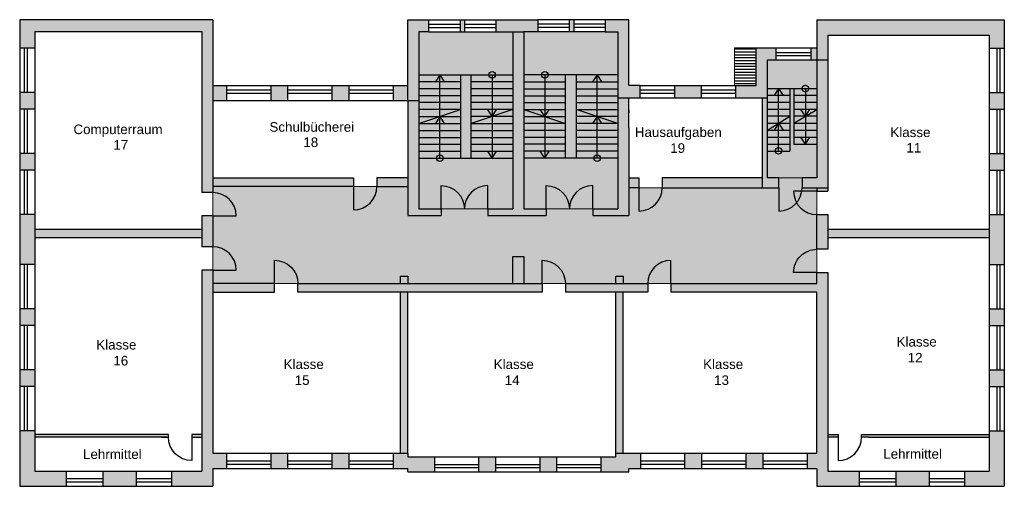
# Model space of a CAD drawing. Header units: inches. Extents: x -85 to 313, y 33 to 297.
# Tile 8 of 14: x -51 to -8, y 198 to 218. Entities that reach past the tile are written whole.
import ezdxf

# ---------------------------------------------------------------- set-up
doc = ezdxf.new("R2010")
doc.units = ezdxf.units.IN
doc.header["$MEASUREMENT"] = 0
doc.linetypes.add('ACAD_ISO03W100', pattern=[30, 12, -18])
doc.layers.add('0_Feuerwehrelemente', color=7, linetype='Continuous', lineweight=13, true_color=0xb7d9b1)
doc.layers.add('1_Brandwaende', color=7, linetype='Continuous', lineweight=20, true_color=0xa02128)
doc.layers.add('1_Dach', color=43, linetype='Continuous', lineweight=15)
doc.layers.add('1_Grundrisse', color=10, linetype='Continuous', lineweight=25)
doc.layers.add('1_Raumbezeichnung', color=7, linetype='Continuous', true_color=0x000000)
doc.layers.add('2_Türen', color=7, linetype='Continuous', true_color=0x000000)
for name, color, linetype in [('1_Raumnummern', 7, 'Continuous'), ('1_Schraffuren', 7, 'Continuous'), ('2_Fenster', 80, 'Continuous'), ('4_Treppe', 32, 'Continuous')]:
    doc.layers.add(name, color=color, linetype=linetype)
doc.styles.add('ARIAL', font='arial.ttf')

# ---------------------------------------------------------------- blocks, each defined once
blk = doc.blocks.new('DOOR3')
at = {"linetype": 'ByBlock'}
blk.add_line((0, 0), (0, 1), dxfattribs=at)
blk.add_arc((0, 0), 1, 90, 180, dxfattribs=at)

msp = doc.modelspace()

# ---------------------------------------------------------------- hatches: boundary and pattern name
at = {"layer": '0_Feuerwehrelemente', "ltscale": 0.001, "true_color": 0x008351}
h = msp.add_hatch(color=126, dxfattribs=at)
h.dxf.hatch_style = 1
h.paths.add_polyline_path([(-33.816, 217.52), (-29.751, 217.52), (-29.751, 209.858), (-33.816, 209.858)])
h = msp.add_hatch(color=126, dxfattribs=at)
h.dxf.hatch_style = 1
h.paths.add_polyline_path([(-29.275, 217.52), (-25.21, 217.52), (-25.21, 209.858), (-29.275, 209.858)])
h = msp.add_hatch(color=126, dxfattribs=at)
h.dxf.hatch_style = 1
h.paths.add_polyline_path([(-18.742, 216.3), (-16.597, 216.3), (-16.597, 211.202), (-18.742, 211.202)])
at = {"layer": '0_Feuerwehrelemente', "ltscale": 0.001}
h = msp.add_hatch(color=256, dxfattribs=at)
h.dxf.hatch_style = 1
h.paths.add_polyline_path([(-32.859, 209.858), (-32.859, 209.582), (-34.292, 209.582), (-34.292, 210.828), (-42.732, 210.828), (-42.732, 206.633), (-16.597, 206.633), (-16.597, 210.776), (-17.24, 210.776), (-17.24, 211.202), (-18.249, 211.202), (-18.249, 210.776), (-24.734, 210.776), (-24.734, 209.582), (-26.3, 209.582), (-26.3, 209.858), (-28.318, 209.858), (-28.318, 209.582), (-30.841, 209.582), (-30.841, 209.858)])
at = {"layer": '1_Brandwaende'}
h = msp.add_hatch(color=256, dxfattribs=at)
h.dxf.hatch_style = 1
h.paths.add_polyline_path([(-29.275, 217.52), (-29.751, 217.52), (-29.751, 209.858), (-30.841, 209.858), (-30.841, 209.582), (-28.318, 209.582), (-28.318, 209.858), (-29.275, 209.858)])
h.paths.add_polyline_path([(-34.292, 209.582), (-32.859, 209.582), (-32.859, 209.858), (-33.816, 209.858), (-33.816, 214.547), (-34.292, 214.547), (-34.292, 214.417)])
h.paths.add_polyline_path([(-26.3, 209.582), (-24.734, 209.582), (-24.734, 214.417), (-24.734, 214.662), (-25.21, 214.662), (-25.21, 209.858), (-26.3, 209.858)])
h = msp.add_hatch(color=256, dxfattribs=at)
h.dxf.hatch_style = 1
h.paths.add_polyline_path([(-16.121, 216.3), (-16.597, 216.3), (-16.597, 211.202), (-17.24, 211.202), (-17.24, 210.776), (-16.121, 210.776)])
h.paths.add_polyline_path([(-18.249, 211.202), (-18.742, 211.202), (-18.742, 214.662), (-18.963, 214.662), (-18.963, 210.776), (-18.249, 210.776)])
at = {"layer": '1_Schraffuren'}
h = msp.add_hatch(color=256, dxfattribs=at)
h.dxf.hatch_style = 1
h.paths.add_polyline_path([(-42.732, 218.034), (-51.091, 218.034), (-51.091, 216.816), (-50.435, 216.816), (-50.435, 217.526), (-43.208, 217.526), (-43.208, 210.569), (-42.732, 210.569)])
h.paths.add_polyline_path([(-50.435, 214.901), (-51.091, 214.901), (-51.091, 214.174), (-50.435, 214.174)], flags=17)
h.paths.add_polyline_path([(-50.435, 212.26), (-51.091, 212.26), (-51.091, 211.533), (-50.435, 211.533)])
h.paths.add_polyline_path([(-50.435, 209.618), (-51.091, 209.618), (-51.091, 207.461), (-50.435, 207.461)])
h.paths.add_polyline_path([(-43.208, 208.832), (-43.208, 208.987), (-50.435, 208.987), (-50.435, 208.61), (-43.208, 208.61)])
h.paths.add_polyline_path([(-50.435, 205.547), (-51.091, 205.547), (-51.091, 204.82), (-50.435, 204.82)])
h.paths.add_polyline_path([(-50.435, 202.905), (-51.091, 202.905), (-51.091, 202.178), (-50.435, 202.178)])
h.paths.add_polyline_path([(-50.435, 200.264), (-51.091, 200.264), (-51.091, 197.868), (-49.082, 197.868), (-49.082, 198.524), (-50.435, 198.524)])
h.paths.add_polyline_path([(-46.052, 198.524), (-47.501, 198.524), (-47.501, 197.868), (-46.052, 197.868)])
h.paths.add_polyline_path([(-42.732, 198.638), (-42.139, 198.638), (-42.139, 199.294), (-42.732, 199.294), (-42.732, 207.217), (-43.208, 207.217), (-43.208, 198.524), (-44.526, 198.524), (-44.526, 197.868), (-42.732, 197.868)])
h.paths.add_polyline_path([(-42.732, 209.56), (-43.208, 209.56), (-43.208, 208.226), (-42.732, 208.226)])
h = msp.add_hatch(color=256, dxfattribs=at)
h.dxf.hatch_style = 1
h.paths.add_polyline_path([(-42.139, 215.203), (-42.732, 215.203), (-42.732, 214.547), (-42.139, 214.547)])
h.paths.add_polyline_path([(-39.499, 215.203), (-40.231, 215.203), (-40.231, 214.547), (-39.499, 214.547)])
h.paths.add_polyline_path([(-36.851, 215.203), (-37.583, 215.203), (-37.583, 214.547), (-36.851, 214.547)])
h.paths.add_polyline_path([(-34.292, 215.203), (-34.935, 215.203), (-34.935, 214.547), (-34.292, 214.547)])
h.paths.add_polyline_path([(-33.816, 217.52), (-33.401, 217.52), (-33.401, 218.042), (-34.292, 218.042), (-34.292, 215.203), (-34.292, 214.547), (-33.816, 214.547)])
h.paths.add_polyline_path([(-31.845, 218.042), (-32.041, 218.042), (-32.041, 217.52), (-31.845, 217.52)])
h.paths.add_polyline_path([(-28.674, 218.042), (-30.485, 218.042), (-30.485, 217.52), (-30.483, 217.52), (-29.751, 217.52), (-29.275, 217.52), (-28.674, 217.52)])
h.paths.add_polyline_path([(-27.118, 218.042), (-27.314, 218.042), (-27.314, 217.52), (-27.118, 217.52)])
h.paths.add_polyline_path([(-24.734, 218.042), (-25.758, 218.042), (-25.758, 217.52), (-25.21, 217.52), (-25.21, 214.662), (-24.241, 214.662), (-24.241, 215.197), (-24.734, 215.197)])
h.paths.add_polyline_path([(-21.593, 215.197), (-22.753, 215.197), (-22.753, 214.662), (-21.593, 214.662)])
h.paths.add_polyline_path([(-18.742, 216.3), (-18.368, 216.3), (-18.368, 216.82), (-19.227, 216.82), (-19.227, 215.197), (-20.106, 215.197), (-20.106, 214.662), (-19.373, 214.662), (-18.742, 214.662)])
h.paths.add_polyline_path([(-16.597, 216.82), (-16.857, 216.82), (-16.857, 216.3), (-16.597, 216.3)])
h.paths.add_polyline_path([(-16.121, 217.378), (-9.147, 217.378), (-9.147, 216.816), (-8.491, 216.816), (-8.491, 218.034), (-16.597, 218.034), (-16.597, 216.3), (-16.121, 216.3)])
h.paths.add_polyline_path([(-8.491, 214.901), (-9.147, 214.901), (-9.147, 214.174), (-8.491, 214.174)])
h.paths.add_polyline_path([(-8.491, 212.26), (-9.147, 212.26), (-9.147, 211.533), (-8.491, 211.533)])
h.paths.add_polyline_path([(-8.491, 209.618), (-9.147, 209.618), (-9.147, 207.461), (-8.491, 207.461)])
h.paths.add_polyline_path([(-9.147, 208.832), (-9.147, 208.987), (-16.121, 208.987), (-16.121, 208.61), (-9.147, 208.61)])
h.paths.add_polyline_path([(-8.491, 205.547), (-9.147, 205.547), (-9.147, 204.82), (-8.491, 204.82)])
h.paths.add_polyline_path([(-8.491, 202.905), (-9.147, 202.905), (-9.147, 202.178), (-8.491, 202.178)])
h.paths.add_polyline_path([(-8.491, 200.264), (-9.147, 200.264), (-9.147, 198.524), (-10.212, 198.524), (-10.212, 197.868), (-8.491, 197.868)])
h.paths.add_polyline_path([(-11.738, 198.524), (-13.187, 198.524), (-13.187, 197.868), (-11.738, 197.868)])
h.paths.add_polyline_path([(-14.768, 198.524), (-16.121, 198.524), (-16.121, 207.108), (-16.597, 207.108), (-16.597, 206.633), (-22.917, 206.633), (-22.917, 206.256), (-16.597, 206.256), (-16.597, 199.294), (-17.026, 199.294), (-17.026, 198.638), (-16.597, 198.638), (-16.597, 197.868), (-14.768, 197.868)])
h.paths.add_polyline_path([(-16.121, 209.614), (-16.597, 209.614), (-16.597, 208.117), (-16.121, 208.117)])
h.paths.add_polyline_path([(-16.121, 210.776), (-16.597, 210.776), (-16.597, 210.623), (-16.121, 210.623)])
h = msp.add_hatch(dxfattribs=at)
h.set_pattern_fill('ANSI31', color=256, angle=135)
h.set_pattern_definition([(180, (-1e-13, 79.90512), (-1e-17, -0.125), [])])
h.paths.add_polyline_path([(-20.166, 216.82), (-20.166, 215.197), (-20.106, 215.197), (-19.227, 215.197), (-19.227, 216.82)])
h = msp.add_hatch(color=256, dxfattribs=at)
h.dxf.hatch_style = 1
h.paths.add_polyline_path([(-36.646, 211.204), (-42.732, 211.204), (-42.732, 210.828), (-36.646, 210.828), (-36.646, 211.05)])
h.paths.add_polyline_path([(-34.292, 211.204), (-35.637, 211.204), (-35.637, 211.05), (-35.637, 210.828), (-34.292, 210.828)])
h.paths.add_polyline_path([(-40.062, 206.633), (-42.732, 206.633), (-42.732, 206.256), (-40.062, 206.256), (-40.062, 206.411)])
h.paths.add_polyline_path([(-28.492, 206.633), (-39.053, 206.633), (-39.053, 206.411), (-39.053, 206.256), (-28.492, 206.256)])
h.paths.add_polyline_path([(-23.918, 206.633), (-27.483, 206.633), (-27.483, 206.256), (-23.918, 206.256)])
at = {"layer": '1_Schraffuren', "ltscale": 0.001}
h = msp.add_hatch(color=256, dxfattribs=at)
h.dxf.hatch_style = 1
h.paths.add_polyline_path([(-24.299, 211.202), (-24.734, 211.202), (-24.734, 210.776), (-24.299, 210.776)])
h.paths.add_polyline_path([(-18.963, 211.202), (-23.29, 211.202), (-23.29, 210.776), (-18.963, 210.776)])
h = msp.add_hatch(color=7, dxfattribs=at)
h.dxf.hatch_style = 1
h.paths.add_polyline_path([(-34.292, 206.949), (-34.613, 206.949), (-34.613, 206.633), (-34.292, 206.633)])
h.paths.add_polyline_path([(-29.275, 207.805), (-29.751, 207.805), (-29.751, 206.633), (-29.275, 206.633)])
h.paths.add_polyline_path([(-24.981, 206.949), (-25.303, 206.949), (-25.303, 206.633), (-24.981, 206.633)])
at = {"layer": '1_Schraffuren'}
h = msp.add_hatch(color=256, dxfattribs=at)
h.dxf.hatch_style = 1
h.paths.add_polyline_path([(-34.292, 206.256), (-34.613, 206.256), (-34.613, 199.294), (-34.292, 199.294)])
h.paths.add_polyline_path([(-24.981, 206.256), (-25.303, 206.256), (-25.303, 199.294), (-24.981, 199.294)])
h.paths.add_polyline_path([(-39.499, 199.294), (-40.231, 199.294), (-40.231, 198.638), (-39.499, 198.638)])
h.paths.add_polyline_path([(-36.851, 199.294), (-37.583, 199.294), (-37.583, 198.638), (-36.851, 198.638)])
h.paths.add_polyline_path([(-33.15, 199.143), (-34.292, 199.143), (-34.292, 199.294), (-34.613, 199.294), (-34.935, 199.294), (-34.935, 198.638), (-34.292, 198.638), (-34.292, 198.487), (-33.15, 198.487)])
h.paths.add_polyline_path([(-30.51, 199.143), (-31.242, 199.143), (-31.242, 198.487), (-30.51, 198.487)])
h.paths.add_polyline_path([(-27.862, 199.143), (-28.594, 199.143), (-28.594, 198.487), (-27.862, 198.487)])
h.paths.add_polyline_path([(-24.229, 199.294), (-25.303, 199.294), (-25.303, 199.143), (-25.946, 199.143), (-25.946, 198.487), (-24.734, 198.487), (-24.734, 198.638), (-24.229, 198.638)])
h.paths.add_polyline_path([(-21.589, 199.294), (-22.321, 199.294), (-22.321, 198.638), (-21.589, 198.638)])
h.paths.add_polyline_path([(-18.941, 199.294), (-19.673, 199.294), (-19.673, 198.638), (-18.941, 198.638)])
h = msp.add_hatch(color=256, dxfattribs=at)
h.dxf.hatch_style = 1
h.paths.add_polyline_path([(-44.657, 200.102), (-50.435, 200.102), (-50.435, 199.992), (-44.736, 199.992), (-44.657, 199.992)])
h.paths.add_polyline_path([(-43.208, 200.102), (-43.648, 200.102), (-43.648, 199.992), (-43.208, 199.992)])
h = msp.add_hatch(color=256, dxfattribs=at)
h.dxf.hatch_style = 1
h.paths.add_polyline_path([(-15.678, 200.102), (-16.121, 200.102), (-16.121, 199.992), (-15.678, 199.992)])
h.paths.add_polyline_path([(-9.147, 200.102), (-14.669, 200.102), (-14.669, 199.992), (-14.478, 199.992), (-14.367, 199.992), (-9.147, 199.992)])

# ---------------------------------------------------------------- linework, layer by layer
at = {"layer": '0_Feuerwehrelemente', "ltscale": 0.001}
msp.add_lwpolyline([(-32.859, 209.858), (-32.859, 209.582), (-34.292, 209.582), (-34.292, 210.828), (-42.732, 210.828), (-42.732, 206.633), (-16.597, 206.633), (-16.597, 210.776), (-17.24, 210.776), (-17.24, 211.202), (-18.249, 211.202), (-18.249, 210.776), (-24.734, 210.776), (-24.734, 209.582), (-26.3, 209.582), (-26.3, 209.858), (-28.318, 209.858), (-28.318, 209.582), (-30.841, 209.582), (-30.841, 209.858)], close=True, dxfattribs=at)
at = {"layer": '1_Dach', "color": 7}
msp.add_lwpolyline([(-19.227, 216.82), (-20.166, 216.82), (-20.166, 215.197)], dxfattribs=at)
at = {"layer": '1_Grundrisse', "color": 7}
for p, q in [((-51.091, 218.034), (-51.091, 216.816)), ((-42.732, 218.034), (-51.091, 218.034)), ((-42.732, 218.034), (-42.732, 210.569)), ((-33.401, 218.042), (-33.401, 217.52)), ((-32.041, 218.042), (-31.845, 218.042)), ((-32.041, 218.042), (-32.041, 217.52)), ((-31.845, 218.042), (-31.845, 217.52)), ((-30.485, 218.042), (-28.674, 218.042)), ((-30.485, 218.042), (-30.485, 217.52)), ((-28.674, 218.042), (-28.674, 217.52)), ((-27.118, 218.042), (-27.314, 218.042)), ((-27.314, 218.042), (-27.314, 217.52)), ((-27.118, 218.042), (-27.118, 217.52)), ((-16.597, 218.034), (-16.597, 211.202)), ((-16.597, 218.034), (-8.491, 218.034)), ((-8.491, 218.034), (-8.491, 216.816)), ((-50.435, 217.526), (-50.435, 216.816)), ((-50.435, 217.526), (-43.208, 217.526)), ((-43.208, 217.526), (-43.208, 210.569)), ((-33.816, 217.52), (-33.816, 209.858)), ((-33.401, 217.52), (-33.816, 217.52)), ((-32.039, 217.52), (-31.843, 217.52)), ((-30.483, 217.52), (-29.751, 217.52)), ((-29.751, 217.52), (-29.751, 209.858)), ((-29.751, 217.52), (-29.275, 217.52)), ((-29.275, 217.52), (-29.275, 209.858)), ((-28.676, 217.52), (-29.275, 217.52)), ((-27.12, 217.52), (-27.316, 217.52)), ((-25.758, 217.52), (-25.21, 217.52)), ((-25.21, 217.52), (-25.21, 209.858)), ((-16.121, 217.378), (-16.121, 210.623)), ((-16.121, 217.378), (-9.147, 217.378)), ((-9.147, 217.378), (-9.147, 216.816)), ((-50.435, 216.816), (-51.091, 216.816)), ((-19.227, 216.82), (-18.368, 216.82)), ((-19.227, 215.197), (-19.227, 216.82)), ((-16.857, 216.82), (-16.597, 216.82)), ((-16.857, 216.82), (-16.857, 216.3)), ((-9.147, 216.816), (-8.491, 216.816)), ((-16.857, 216.3), (-16.597, 216.3)), ((-16.597, 216.3), (-16.121, 216.3)), ((-42.732, 215.203), (-42.139, 215.203)), ((-42.139, 215.203), (-42.139, 214.547)), ((-40.231, 215.203), (-39.499, 215.203)), ((-40.231, 215.203), (-39.499, 215.203)), ((-40.231, 215.203), (-40.231, 214.547)), ((-39.499, 215.203), (-39.499, 214.547)), ((-37.583, 215.203), (-37.583, 214.547)), ((-37.583, 215.203), (-36.851, 215.203)), ((-37.583, 215.203), (-36.851, 215.203)), ((-36.851, 215.203), (-36.851, 214.547)), ((-34.935, 215.203), (-34.935, 214.547)), ((-34.935, 215.203), (-34.292, 215.203)), ((-34.292, 214.547), (-34.292, 215.203)), ((-24.241, 214.662), (-24.241, 215.197)), ((-22.753, 215.197), (-22.021, 215.197)), ((-22.753, 215.197), (-21.593, 215.197)), ((-22.753, 214.662), (-22.753, 215.197)), ((-21.593, 214.662), (-21.593, 215.197)), ((-20.106, 214.662), (-20.106, 215.197)), ((-20.106, 215.197), (-19.373, 215.197)), ((-20.106, 215.197), (-19.227, 215.197)), ((-51.091, 214.901), (-51.091, 214.174)), ((-50.435, 214.901), (-51.091, 214.901)), ((-50.435, 214.901), (-50.435, 214.174)), ((-9.147, 214.901), (-9.147, 214.174)), ((-9.147, 214.901), (-8.491, 214.901)), ((-8.491, 214.901), (-8.491, 214.174)), ((-42.732, 214.547), (-42.139, 214.547)), ((-40.231, 214.547), (-39.499, 214.547)), ((-40.231, 214.547), (-39.499, 214.547)), ((-37.583, 214.547), (-36.851, 214.547)), ((-37.583, 214.547), (-36.851, 214.547)), ((-34.935, 214.547), (-34.292, 214.547)), ((-34.292, 214.547), (-34.292, 209.582)), ((-34.292, 214.547), (-33.816, 214.547)), ((-25.21, 214.662), (-24.241, 214.662)), ((-24.734, 213.366), (-24.734, 214.662)), ((-22.753, 214.662), (-22.021, 214.662)), ((-22.753, 214.662), (-21.593, 214.662)), ((-20.106, 214.662), (-19.373, 214.662)), ((-50.435, 214.174), (-51.091, 214.174)), ((-24.734, 214.152), (-24.734, 214.022)), ((-24.734, 214.152), (-24.734, 214.022)), ((-9.147, 214.174), (-8.491, 214.174)), ((-24.734, 213.366), (-24.734, 209.582)), ((-51.091, 212.26), (-51.091, 211.533)), ((-50.435, 212.26), (-51.091, 212.26)), ((-50.435, 212.26), (-50.435, 211.533)), ((-9.147, 212.26), (-9.147, 211.533)), ((-9.147, 212.26), (-8.491, 212.26)), ((-8.491, 212.26), (-8.491, 211.533)), ((-50.435, 211.533), (-51.091, 211.533)), ((-9.147, 211.533), (-8.491, 211.533)), ((-18.963, 211.202), (-23.29, 211.202)), ((-23.29, 211.202), (-23.29, 210.776)), ((-42.732, 210.569), (-43.208, 210.569)), ((-23.29, 210.776), (-18.963, 210.776)), ((-16.597, 210.776), (-16.597, 210.623)), ((-16.597, 210.623), (-16.121, 210.623)), ((-51.091, 209.618), (-51.091, 207.461)), ((-50.435, 209.618), (-51.091, 209.618)), ((-50.435, 209.618), (-50.435, 207.461)), ((-33.816, 209.858), (-32.859, 209.858)), ((-32.859, 209.858), (-32.859, 209.582)), ((-30.841, 209.858), (-29.751, 209.858)), ((-30.841, 209.858), (-30.841, 209.582)), ((-29.275, 209.858), (-28.318, 209.858)), ((-28.318, 209.858), (-28.318, 209.582)), ((-26.3, 209.858), (-25.21, 209.858)), ((-26.3, 209.858), (-26.3, 209.582)), ((-9.147, 209.618), (-9.147, 207.461)), ((-9.147, 209.618), (-8.491, 209.618)), ((-8.491, 209.618), (-8.491, 207.461)), ((-43.208, 209.56), (-43.208, 208.226)), ((-42.732, 209.56), (-43.208, 209.56)), ((-42.732, 209.56), (-42.732, 208.226)), ((-34.292, 209.582), (-32.859, 209.582)), ((-30.841, 209.582), (-28.318, 209.582)), ((-26.3, 209.582), (-24.734, 209.582)), ((-42.732, 208.226), (-43.208, 208.226)), ((-50.435, 207.461), (-51.091, 207.461)), ((-43.208, 207.217), (-43.208, 198.524)), ((-42.732, 207.217), (-43.208, 207.217)), ((-42.732, 207.217), (-42.732, 199.294)), ((-16.597, 207.108), (-16.121, 207.108)), ((-16.121, 207.108), (-16.121, 198.524)), ((-9.147, 207.461), (-8.491, 207.461)), ((-28.492, 206.633), (-28.492, 206.256)), ((-27.483, 206.633), (-27.483, 206.256)), ((-23.918, 206.633), (-23.918, 206.256)), ((-22.917, 206.633), (-22.917, 206.256)), ((-34.613, 199.294), (-34.613, 206.256)), ((-34.292, 199.294), (-34.292, 206.256)), ((-25.303, 199.294), (-25.303, 206.256)), ((-24.981, 199.294), (-24.981, 206.256)), ((-51.091, 205.547), (-51.091, 204.82)), ((-51.091, 205.547), (-51.091, 204.82)), ((-50.435, 205.547), (-51.091, 205.547)), ((-50.435, 205.547), (-50.435, 204.82)), ((-50.435, 205.547), (-50.435, 204.82)), ((-9.147, 205.547), (-9.147, 204.82)), ((-9.147, 205.547), (-9.147, 204.82)), ((-9.147, 205.547), (-8.491, 205.547)), ((-8.491, 205.547), (-8.491, 204.82)), ((-8.491, 205.547), (-8.491, 204.82)), ((-50.435, 204.82), (-51.091, 204.82)), ((-9.147, 204.82), (-8.491, 204.82)), ((-51.091, 202.905), (-51.091, 202.178)), ((-51.091, 202.905), (-51.091, 202.178)), ((-50.435, 202.905), (-51.091, 202.905)), ((-50.435, 202.905), (-50.435, 202.178)), ((-50.435, 202.905), (-50.435, 202.178)), ((-9.147, 202.905), (-9.147, 202.178)), ((-9.147, 202.905), (-9.147, 202.178)), ((-9.147, 202.905), (-8.491, 202.905)), ((-8.491, 202.905), (-8.491, 202.178)), ((-8.491, 202.905), (-8.491, 202.178)), ((-50.435, 202.178), (-51.091, 202.178)), ((-9.147, 202.178), (-8.491, 202.178)), ((-51.091, 200.264), (-51.091, 197.868)), ((-50.435, 200.264), (-51.091, 200.264)), ((-50.435, 200.264), (-50.435, 198.524)), ((-9.147, 200.264), (-9.147, 198.524)), ((-9.147, 200.264), (-8.491, 200.264)), ((-8.491, 200.264), (-8.491, 197.868)), ((-44.736, 199.992), (-50.435, 199.992)), ((-14.367, 199.992), (-9.147, 199.992)), ((-42.732, 199.294), (-42.139, 199.294)), ((-42.139, 199.294), (-42.139, 198.638)), ((-40.231, 199.294), (-39.499, 199.294)), ((-40.231, 199.294), (-39.499, 199.294)), ((-40.231, 199.294), (-40.231, 198.638)), ((-39.499, 199.294), (-39.499, 198.638)), ((-37.583, 199.294), (-37.583, 198.638)), ((-37.583, 199.294), (-36.851, 199.294)), ((-37.583, 199.294), (-36.851, 199.294)), ((-36.851, 199.294), (-36.851, 198.638)), ((-34.935, 199.294), (-34.935, 198.638)), ((-34.935, 199.294), (-34.292, 199.294)), ((-33.15, 199.143), (-33.15, 198.487)), ((-31.242, 199.143), (-30.51, 199.143)), ((-31.242, 199.143), (-30.51, 199.143)), ((-31.242, 199.143), (-31.242, 198.487)), ((-30.51, 199.143), (-30.51, 198.487)), ((-28.594, 199.143), (-28.594, 198.487)), ((-28.594, 199.143), (-27.862, 199.143)), ((-28.594, 199.143), (-27.862, 199.143)), ((-27.862, 199.143), (-27.862, 198.487)), ((-25.946, 199.143), (-25.946, 198.487)), ((-25.946, 199.143), (-25.303, 199.143)), ((-24.229, 199.294), (-24.229, 198.638)), ((-22.321, 199.294), (-21.589, 199.294)), ((-22.321, 199.294), (-21.589, 199.294)), ((-22.321, 199.294), (-22.321, 198.638)), ((-21.589, 199.294), (-21.589, 198.638)), ((-19.673, 199.294), (-19.673, 198.638)), ((-19.673, 199.294), (-18.941, 199.294)), ((-19.673, 199.294), (-18.941, 199.294)), ((-18.941, 199.294), (-18.941, 198.638)), ((-17.026, 199.294), (-17.026, 198.638)), ((-17.026, 199.294), (-16.597, 199.294)), ((-50.435, 198.524), (-47.501, 198.524)), ((-49.082, 198.524), (-49.082, 197.868)), ((-47.501, 198.524), (-46.052, 198.524)), ((-47.501, 198.524), (-47.501, 197.868)), ((-46.052, 198.524), (-46.052, 197.868)), ((-44.526, 198.524), (-44.526, 197.868)), ((-44.526, 198.524), (-43.208, 198.524)), ((-42.732, 198.638), (-42.732, 197.868)), ((-42.732, 198.638), (-42.139, 198.638)), ((-40.231, 198.638), (-39.499, 198.638)), ((-40.231, 198.638), (-39.499, 198.638)), ((-37.583, 198.638), (-36.851, 198.638)), ((-37.583, 198.638), (-36.851, 198.638)), ((-34.935, 198.638), (-34.292, 198.638)), ((-34.292, 198.487), (-34.292, 198.638)), ((-24.734, 198.638), (-24.229, 198.638)), ((-24.734, 198.487), (-24.734, 198.638)), ((-22.321, 198.638), (-21.589, 198.638)), ((-22.321, 198.638), (-21.589, 198.638)), ((-19.673, 198.638), (-18.941, 198.638)), ((-19.673, 198.638), (-18.941, 198.638)), ((-17.026, 198.638), (-16.597, 198.638)), ((-16.597, 198.638), (-16.597, 197.868)), ((-16.121, 198.524), (-14.768, 198.524)), ((-14.768, 198.524), (-14.768, 197.868)), ((-13.187, 198.524), (-11.738, 198.524)), ((-13.187, 198.524), (-13.187, 197.868)), ((-11.738, 198.524), (-11.738, 197.868)), ((-10.212, 198.524), (-9.147, 198.524)), ((-10.212, 198.524), (-10.212, 197.868)), ((-34.292, 198.487), (-33.15, 198.487)), ((-31.242, 198.487), (-30.51, 198.487)), ((-31.242, 198.487), (-30.51, 198.487)), ((-28.594, 198.487), (-27.862, 198.487)), ((-28.594, 198.487), (-27.862, 198.487)), ((-25.946, 198.487), (-24.734, 198.487)), ((-51.091, 197.868), (-47.501, 197.868)), ((-47.501, 197.868), (-46.052, 197.868)), ((-46.052, 197.868), (-42.732, 197.868)), ((-16.597, 197.868), (-14.768, 197.868)), ((-13.187, 197.868), (-11.738, 197.868)), ((-10.212, 197.868), (-8.491, 197.868))]:
    msp.add_line(p, q, dxfattribs=at)
for points in [[(-34.292, 215.203), (-34.292, 218.042), (-33.401, 218.042)], [(-24.241, 215.197), (-24.734, 215.197), (-24.734, 218.042), (-25.758, 218.042), (-25.758, 217.52)], [(-20.371, 214.662), (-18.742, 214.662), (-18.742, 216.3), (-18.368, 216.3), (-18.368, 216.82)], [(-18.963, 214.662), (-18.963, 210.776), (-18.249, 210.776), (-18.249, 211.202), (-18.742, 211.202), (-18.742, 214.662)], [(-42.732, 211.204), (-36.646, 211.204), (-36.646, 211.05), (-36.646, 211.05), (-36.646, 210.828), (-42.732, 210.828)], [(-34.292, 211.204), (-35.637, 211.204), (-35.637, 211.05), (-35.637, 211.05), (-35.637, 210.828), (-34.292, 210.828)], [(-24.734, 211.202), (-24.299, 211.202), (-24.299, 210.776), (-24.734, 210.776)], [(-16.597, 211.202), (-17.24, 211.202), (-17.24, 210.776), (-16.121, 210.776)], [(-50.435, 208.987), (-43.208, 208.987), (-43.208, 208.832), (-43.208, 208.832), (-43.208, 208.61), (-50.435, 208.61)], [(-16.121, 208.987), (-9.147, 208.987), (-9.147, 208.832), (-9.147, 208.832), (-9.147, 208.61), (-16.121, 208.61)], [(-29.751, 206.633), (-29.751, 207.805), (-29.275, 207.805), (-29.275, 206.633)], [(-22.917, 206.633), (-16.597, 206.633), (-16.597, 207.108)], [(-42.732, 206.256), (-40.062, 206.256), (-40.062, 206.411), (-40.062, 206.411), (-40.062, 206.633), (-42.732, 206.633)], [(-28.492, 206.256), (-39.053, 206.256), (-39.053, 206.411), (-39.053, 206.411), (-39.053, 206.633), (-28.492, 206.633)], [(-34.613, 206.633), (-34.613, 206.949), (-34.292, 206.949), (-34.292, 206.633)], [(-27.483, 206.633), (-23.918, 206.633)], [(-25.303, 206.633), (-25.303, 206.949), (-24.981, 206.949), (-24.981, 206.633)], [(-23.918, 206.256), (-27.483, 206.256)], [(-16.597, 199.294), (-16.597, 206.256), (-22.917, 206.256)], [(-44.958, 199.992), (-44.958, 199.992), (-44.848, 199.992), (-44.848, 199.992), (-44.657, 199.992), (-44.657, 200.102), (-50.435, 200.102)], [(-43.204, 200.102), (-43.648, 200.102), (-43.648, 199.992), (-43.204, 199.992)], [(-16.121, 200.102), (-15.678, 200.102), (-15.678, 199.992), (-16.121, 199.992)], [(-14.367, 199.992), (-14.367, 199.992), (-14.478, 199.992), (-14.478, 199.992), (-14.669, 199.992), (-14.669, 200.102), (-9.147, 200.102)], [(-34.292, 199.294), (-34.292, 199.143), (-33.15, 199.143)], [(-25.303, 199.143), (-25.303, 199.294), (-24.229, 199.294)]]:
    msp.add_lwpolyline(points, dxfattribs=at)
msp.add_lwpolyline([(-16.597, 209.614), (-16.121, 209.614), (-16.121, 208.117), (-16.597, 208.117)], close=True, dxfattribs=at)
at = {"layer": '2_Fenster', "color": 7}
for p, q in [((-33.401, 218.042), (-32.041, 218.042)), ((-33.401, 217.849), (-32.041, 217.849)), ((-33.401, 217.712), (-32.041, 217.712)), ((-31.845, 218.042), (-30.485, 218.042)), ((-31.845, 217.849), (-30.485, 217.849)), ((-31.845, 217.712), (-30.485, 217.712)), ((-27.314, 218.042), (-28.674, 218.042)), ((-27.314, 217.849), (-28.674, 217.849)), ((-27.314, 217.712), (-28.674, 217.712)), ((-25.758, 218.042), (-27.118, 218.042)), ((-25.758, 217.849), (-27.118, 217.849)), ((-25.758, 217.712), (-27.118, 217.712)), ((-33.401, 217.52), (-32.041, 217.52)), ((-31.845, 217.52), (-30.483, 217.52)), ((-27.314, 217.52), (-28.676, 217.52)), ((-25.758, 217.52), (-27.118, 217.52)), ((-51.091, 216.816), (-51.091, 214.901)), ((-50.898, 216.816), (-50.898, 214.901)), ((-50.761, 216.816), (-50.761, 214.901)), ((-50.435, 216.816), (-50.435, 214.901)), ((-18.368, 216.82), (-16.857, 216.82)), ((-18.368, 216.627), (-16.857, 216.627)), ((-18.368, 216.49), (-16.857, 216.49)), ((-9.147, 216.816), (-9.147, 214.901)), ((-8.821, 216.816), (-8.821, 214.901)), ((-8.685, 216.816), (-8.685, 214.901)), ((-8.491, 216.816), (-8.491, 214.901)), ((-18.368, 216.3), (-16.857, 216.3)), ((-42.139, 215.203), (-40.231, 215.203)), ((-39.499, 215.203), (-37.583, 215.203)), ((-36.851, 215.203), (-34.935, 215.203)), ((-24.241, 215.197), (-22.753, 215.197)), ((-21.593, 215.197), (-20.106, 215.197)), ((-42.139, 215.01), (-40.231, 215.01)), ((-42.139, 214.873), (-40.231, 214.873)), ((-39.499, 215.01), (-37.583, 215.01)), ((-39.499, 214.873), (-37.583, 214.873)), ((-36.851, 215.01), (-34.935, 215.01)), ((-36.851, 214.873), (-34.935, 214.873)), ((-24.241, 215.004), (-22.753, 215.004)), ((-24.241, 214.867), (-22.753, 214.867)), ((-21.593, 215.004), (-20.106, 215.004)), ((-21.593, 214.867), (-20.106, 214.867)), ((-42.139, 214.547), (-40.231, 214.547)), ((-39.499, 214.547), (-37.583, 214.547)), ((-36.851, 214.547), (-34.935, 214.547)), ((-24.241, 214.662), (-22.753, 214.662)), ((-21.593, 214.662), (-20.106, 214.662)), ((-51.091, 214.174), (-51.091, 212.26)), ((-50.898, 214.174), (-50.898, 212.26)), ((-50.761, 214.174), (-50.761, 212.26)), ((-50.435, 214.174), (-50.435, 212.26)), ((-9.147, 214.174), (-9.147, 212.26)), ((-8.821, 214.174), (-8.821, 212.26)), ((-8.685, 214.174), (-8.685, 212.26)), ((-8.491, 214.174), (-8.491, 212.26)), ((-51.091, 211.533), (-51.091, 209.618)), ((-50.898, 211.533), (-50.898, 209.618)), ((-50.761, 211.533), (-50.761, 209.618)), ((-50.435, 211.533), (-50.435, 209.618)), ((-9.147, 211.533), (-9.147, 209.618)), ((-8.821, 211.533), (-8.821, 209.618)), ((-8.685, 211.533), (-8.685, 209.618)), ((-8.491, 211.533), (-8.491, 209.618)), ((-51.091, 207.461), (-51.091, 205.547)), ((-50.898, 207.461), (-50.898, 205.547)), ((-50.761, 207.461), (-50.761, 205.547)), ((-50.435, 207.461), (-50.435, 205.547)), ((-9.147, 207.461), (-9.147, 205.547)), ((-8.821, 207.461), (-8.821, 205.547)), ((-8.685, 207.461), (-8.685, 205.547)), ((-8.491, 207.461), (-8.491, 205.547)), ((-51.091, 204.82), (-51.091, 202.905)), ((-50.898, 204.82), (-50.898, 202.905)), ((-50.761, 204.82), (-50.761, 202.905)), ((-50.435, 204.82), (-50.435, 202.905)), ((-9.147, 204.82), (-9.147, 202.905)), ((-8.821, 204.82), (-8.821, 202.905)), ((-8.685, 204.82), (-8.685, 202.905)), ((-8.491, 204.82), (-8.491, 202.905)), ((-51.091, 202.178), (-51.091, 200.264)), ((-50.898, 202.178), (-50.898, 200.264)), ((-50.761, 202.178), (-50.761, 200.264)), ((-50.435, 202.178), (-50.435, 200.264)), ((-9.147, 202.178), (-9.147, 200.264)), ((-8.821, 202.178), (-8.821, 200.264)), ((-8.685, 202.178), (-8.685, 200.264)), ((-8.491, 202.178), (-8.491, 200.264)), ((-42.139, 199.294), (-40.231, 199.294)), ((-42.139, 198.968), (-40.231, 198.968)), ((-39.499, 199.294), (-37.583, 199.294)), ((-39.499, 198.968), (-37.583, 198.968)), ((-36.851, 199.294), (-34.935, 199.294)), ((-36.851, 198.968), (-34.935, 198.968)), ((-33.15, 199.143), (-31.242, 199.143)), ((-30.51, 199.143), (-28.594, 199.143)), ((-27.862, 199.143), (-25.946, 199.143)), ((-24.229, 199.294), (-22.321, 199.294)), ((-24.229, 198.968), (-22.321, 198.968)), ((-21.589, 199.294), (-19.673, 199.294)), ((-21.589, 198.968), (-19.673, 198.968)), ((-18.941, 199.294), (-17.026, 199.294)), ((-18.941, 198.968), (-17.026, 198.968)), ((-49.082, 198.524), (-47.501, 198.524)), ((-46.052, 198.524), (-44.526, 198.524)), ((-42.139, 198.831), (-40.231, 198.831)), ((-42.139, 198.638), (-40.231, 198.638)), ((-39.499, 198.831), (-37.583, 198.831)), ((-39.499, 198.638), (-37.583, 198.638)), ((-36.851, 198.831), (-34.935, 198.831)), ((-36.851, 198.638), (-34.935, 198.638)), ((-33.15, 198.817), (-31.242, 198.817)), ((-33.15, 198.68), (-31.242, 198.68)), ((-30.51, 198.817), (-28.594, 198.817)), ((-30.51, 198.68), (-28.594, 198.68)), ((-27.862, 198.817), (-25.946, 198.817)), ((-27.862, 198.68), (-25.946, 198.68)), ((-24.229, 198.831), (-22.321, 198.831)), ((-24.229, 198.638), (-22.321, 198.638)), ((-21.589, 198.831), (-19.673, 198.831)), ((-21.589, 198.638), (-19.673, 198.638)), ((-18.941, 198.831), (-17.026, 198.831)), ((-18.941, 198.638), (-17.026, 198.638)), ((-14.768, 198.524), (-13.187, 198.524)), ((-11.738, 198.524), (-10.212, 198.524)), ((-49.082, 198.198), (-47.501, 198.198)), ((-46.052, 198.198), (-44.526, 198.198)), ((-33.15, 198.487), (-31.242, 198.487)), ((-30.51, 198.487), (-28.594, 198.487)), ((-27.862, 198.487), (-25.946, 198.487)), ((-14.768, 198.198), (-13.187, 198.198)), ((-11.738, 198.198), (-10.212, 198.198)), ((-49.082, 198.061), (-47.501, 198.061)), ((-49.082, 197.868), (-47.501, 197.868)), ((-46.052, 198.061), (-44.526, 198.061)), ((-46.052, 197.868), (-44.526, 197.868)), ((-14.768, 198.061), (-13.187, 198.061)), ((-14.768, 197.868), (-13.187, 197.868)), ((-11.738, 198.061), (-10.212, 198.061)), ((-11.738, 197.868), (-10.212, 197.868))]:
    msp.add_line(p, q, dxfattribs=at)
at = {"layer": '4_Treppe', "color": 7}
for p, q in [((-33.816, 215.656), (-32.014, 215.656)), ((-32.915, 215.656), (-33.107, 215.356)), ((-32.915, 213.856), (-32.915, 215.656)), ((-32.915, 215.656), (-32.723, 215.356)), ((-32.014, 215.656), (-32.014, 212.056)), ((-31.552, 212.056), (-31.552, 215.656)), ((-31.488, 215.656), (-29.751, 215.656)), ((-30.651, 215.656), (-30.651, 213.856)), ((-27.538, 215.656), (-29.275, 215.656)), ((-28.374, 215.656), (-28.374, 213.856)), ((-27.474, 212.056), (-27.474, 215.656)), ((-27.011, 215.656), (-27.011, 212.056)), ((-25.21, 215.656), (-27.011, 215.656)), ((-26.111, 215.656), (-26.303, 215.356)), ((-26.111, 213.856), (-26.111, 215.656)), ((-26.111, 215.656), (-25.919, 215.356)), ((-32.014, 215.356), (-33.816, 215.356)), ((-29.751, 215.356), (-31.552, 215.356)), ((-29.275, 215.356), (-27.474, 215.356)), ((-27.011, 215.356), (-25.21, 215.356)), ((-32.014, 215.056), (-33.816, 215.056)), ((-32.014, 214.756), (-33.816, 214.756)), ((-29.751, 215.056), (-31.552, 215.056)), ((-29.751, 214.756), (-31.552, 214.756)), ((-29.275, 215.056), (-27.474, 215.056)), ((-29.275, 214.756), (-27.474, 214.756)), ((-27.011, 215.056), (-25.21, 215.056)), ((-27.011, 214.756), (-25.21, 214.756)), ((-32.014, 214.456), (-33.816, 214.456)), ((-29.751, 214.456), (-31.552, 214.456)), ((-29.275, 214.456), (-27.474, 214.456)), ((-27.011, 214.456), (-25.21, 214.456)), ((-33.816, 213.556), (-32.014, 214.156)), ((-32.014, 214.156), (-33.816, 214.156)), ((-33.816, 213.856), (-32.915, 213.856)), ((-32.915, 213.856), (-33.107, 213.556)), ((-32.915, 213.856), (-32.014, 213.856)), ((-32.915, 212.056), (-32.915, 213.856)), ((-32.915, 213.856), (-32.723, 213.556)), ((-29.751, 214.156), (-31.552, 214.156)), ((-29.751, 214.156), (-31.552, 213.556)), ((-30.651, 213.856), (-31.552, 213.856)), ((-30.651, 213.856), (-30.843, 214.156)), ((-30.651, 213.856), (-30.46, 214.156)), ((-29.751, 213.856), (-30.651, 213.856)), ((-30.651, 213.856), (-30.651, 212.056)), ((-29.275, 214.156), (-27.474, 214.156)), ((-29.275, 214.156), (-27.474, 213.556)), ((-29.275, 213.856), (-28.374, 213.856)), ((-28.374, 213.856), (-28.566, 214.156)), ((-28.374, 213.856), (-28.182, 214.156)), ((-28.374, 213.856), (-27.474, 213.856)), ((-28.374, 213.856), (-28.374, 212.056)), ((-25.21, 213.556), (-27.011, 214.156)), ((-27.011, 214.156), (-25.21, 214.156)), ((-26.111, 213.856), (-27.011, 213.856)), ((-26.111, 213.856), (-26.303, 213.556)), ((-25.21, 213.856), (-26.111, 213.856)), ((-26.111, 212.056), (-26.111, 213.856)), ((-26.111, 213.856), (-25.919, 213.556)), ((-18.742, 213.265), (-17.769, 213.865)), ((-17.769, 213.865), (-17.769, 212.365)), ((-17.599, 213.572), (-16.597, 214.165)), ((-17.098, 213.87), (-17.098, 212.665)), ((-16.597, 213.865), (-17.094, 213.865)), ((-33.816, 213.556), (-32.014, 213.556)), ((-31.552, 213.556), (-29.751, 213.556)), ((-27.474, 213.556), (-29.275, 213.556)), ((-25.21, 213.556), (-27.011, 213.556)), ((-18.742, 213.572), (-18.255, 213.572)), ((-18.255, 213.572), (-18.447, 213.272)), ((-18.255, 212.372), (-18.255, 213.572)), ((-18.255, 213.572), (-18.063, 213.272)), ((-18.255, 213.272), (-18.255, 213.572)), ((-18.255, 213.572), (-17.769, 213.572)), ((-17.599, 213.572), (-17.599, 212.665)), ((-17.599, 213.572), (-16.597, 213.572)), ((-33.816, 213.256), (-32.014, 213.256)), ((-31.552, 213.256), (-29.751, 213.256)), ((-27.474, 213.256), (-29.275, 213.256)), ((-25.21, 213.256), (-27.011, 213.256)), ((-18.742, 213.265), (-18.063, 213.265)), ((-18.063, 213.265), (-17.769, 213.265)), ((-17.599, 213.265), (-16.597, 213.265)), ((-33.816, 212.956), (-32.014, 212.956)), ((-33.816, 212.656), (-32.014, 212.656)), ((-31.552, 212.956), (-29.751, 212.956)), ((-31.552, 212.656), (-29.751, 212.656)), ((-27.474, 212.956), (-29.275, 212.956)), ((-27.474, 212.656), (-29.275, 212.656)), ((-25.21, 212.956), (-27.011, 212.956)), ((-25.21, 212.656), (-27.011, 212.656)), ((-18.742, 212.965), (-17.769, 212.965)), ((-18.742, 212.665), (-17.769, 212.665)), ((-17.599, 212.965), (-16.597, 212.965)), ((-17.599, 212.665), (-16.597, 212.665)), ((-17.098, 212.665), (-17.29, 212.965)), ((-17.098, 212.665), (-16.906, 212.965)), ((-33.816, 212.356), (-32.014, 212.356)), ((-31.552, 212.356), (-29.751, 212.356)), ((-30.651, 212.056), (-30.843, 212.356)), ((-30.651, 212.056), (-30.46, 212.356)), ((-27.474, 212.356), (-29.275, 212.356)), ((-28.374, 212.056), (-28.566, 212.356)), ((-28.374, 212.056), (-28.182, 212.356)), ((-25.21, 212.356), (-27.011, 212.356)), ((-18.742, 212.365), (-17.769, 212.365)), ((-33.816, 212.056), (-32.014, 212.056)), ((-32.014, 212.055), (-29.751, 212.055)), ((-27.011, 212.055), (-29.275, 212.055)), ((-25.21, 212.056), (-27.011, 212.056))]:
    msp.add_line(p, q, dxfattribs=at)
at = {"layer": '4_Treppe', "color": 7, "linetype": 'ACAD_ISO03W100'}
for p, q in [((-32.014, 215.656), (-31.488, 215.656)), ((-27.011, 215.656), (-27.538, 215.656)), ((-18.742, 215.065), (-16.597, 215.065)), ((-17.769, 214.765), (-18.742, 214.765)), ((-18.255, 215.065), (-18.447, 214.765)), ((-18.255, 213.572), (-18.255, 215.065)), ((-18.255, 215.065), (-18.063, 214.765)), ((-17.769, 215.065), (-17.769, 213.865)), ((-17.599, 215.065), (-17.599, 213.572)), ((-16.597, 214.765), (-17.599, 214.765)), ((-17.098, 215.065), (-17.098, 214.165)), ((-17.769, 214.465), (-18.742, 214.465)), ((-16.597, 214.465), (-17.599, 214.465)), ((-17.098, 214.465), (-17.098, 213.87)), ((-17.769, 214.165), (-18.742, 214.165)), ((-17.769, 213.865), (-18.742, 213.865)), ((-16.597, 214.165), (-17.599, 214.165)), ((-17.094, 213.865), (-17.599, 213.865)), ((-17.098, 213.865), (-17.29, 214.165)), ((-17.098, 213.865), (-16.906, 214.165))]:
    msp.add_line(p, q, dxfattribs=at)
at = {"layer": '4_Treppe', "color": 7}
for centre in [(-30.651, 215.656), (-28.374, 215.656), (-32.915, 212.056), (-26.111, 212.056), (-18.255, 212.372)]:
    msp.add_circle(centre, 0.142, dxfattribs=at)
at = {"layer": '4_Treppe', "color": 7, "linetype": 'ACAD_ISO03W100'}
msp.add_circle((-17.098, 215.065), 0.142, dxfattribs=at)

# ---------------------------------------------------------------- block references
at = {"layer": '2_Türen', "color": 7, "yscale": 1.009023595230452, "zscale": 1.009023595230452}
for p, xscale, rotation in [((-42.732, 209.56), 1.009023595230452, 270), ((-36.646, 210.828), 1.009023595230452, 180.0000000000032), ((-24.299, 210.776), 1.009023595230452, 180), ((-18.249, 210.776), 1.009023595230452, 180), ((-16.597, 210.623), 1.009023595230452, 89.99999999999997), ((-42.732, 207.217), 1.009023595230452, 270), ((-16.597, 207.108), -1.009023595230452, 90.00000000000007), ((-40.062, 206.633), -1.009023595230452, 359.9999999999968), ((-28.492, 206.633), -1.009023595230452, 359.9999999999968), ((-43.648, 199.992), -1.009023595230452, 180), ((-15.678, 199.992), 1.009023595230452, 180.0000000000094)]:
    msp.add_blockref('DOOR3', p, dxfattribs=dict(at, xscale=xscale, rotation=rotation))
at = {"layer": '2_Türen', "color": 7}
for p, xscale, yscale, zscale in [((-32.859, 209.858), -1.009023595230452, 1.009023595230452, 1.009023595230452), ((-30.841, 209.858), 1.009023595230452, 1.009023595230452, 1.009023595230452), ((-28.318, 209.858), -1.009023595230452, 1.009023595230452, 1.009023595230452), ((-26.3, 209.858), 1.009023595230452, 1.009023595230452, 1.009023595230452), ((-22.917, 206.633), 1.000747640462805, 1.000747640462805, 1.000747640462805)]:
    msp.add_blockref('DOOR3', p, dxfattribs=dict(at, xscale=xscale, yscale=yscale, zscale=zscale))

# ---------------------------------------------------------------- texts
at = {"layer": '1_Raumbezeichnung', "color": 7, "linetype": 'Continuous', "style": 'ARIAL'}
for s, height, p in [('Computerraum', 0.41383, (-48.764, 213.095)), ('Schulbücherei', 0.41383, (-40.285, 213.198)), ('Hausaufgaben', 0.41383, (-24.476, 212.972)), ('Klasse', 0.4138, (-13.421, 212.968)), ('Klasse', 0.4138, (-47.778, 203.782)), ('Klasse', 0.4138, (-13.151, 203.911)), ('Klasse', 0.4138, (-39.67, 202.94)), ('Klasse', 0.4138, (-30.583, 202.94)), ('Klasse', 0.4138, (-21.524, 202.94)), ('Lehrmittel', 0.4138, (-48.351, 199.05)), ('Lehrmittel', 0.4138, (-13.729, 199.061))]:
    msp.add_text(s, height=height, dxfattribs=at).set_placement(p)
at = {"layer": '1_Raumnummern', "color": 7, "linetype": 'Continuous', "style": 'ARIAL'}
for s, p in [('17', (-47.039, 212.423)), ('18', (-38.818, 212.538)), ('19', (-22.945, 212.286)), ('11', (-12.725, 212.299)), ('12', (-12.673, 203.221)), ('16', (-47.039, 203.092)), ('15', (-39.192, 202.25)), ('14', (-30.105, 202.25)), ('13', (-21.046, 202.25))]:
    msp.add_text(s, height=0.4138, dxfattribs=at).set_placement(p)

doc.saveas('drawing.dxf')
